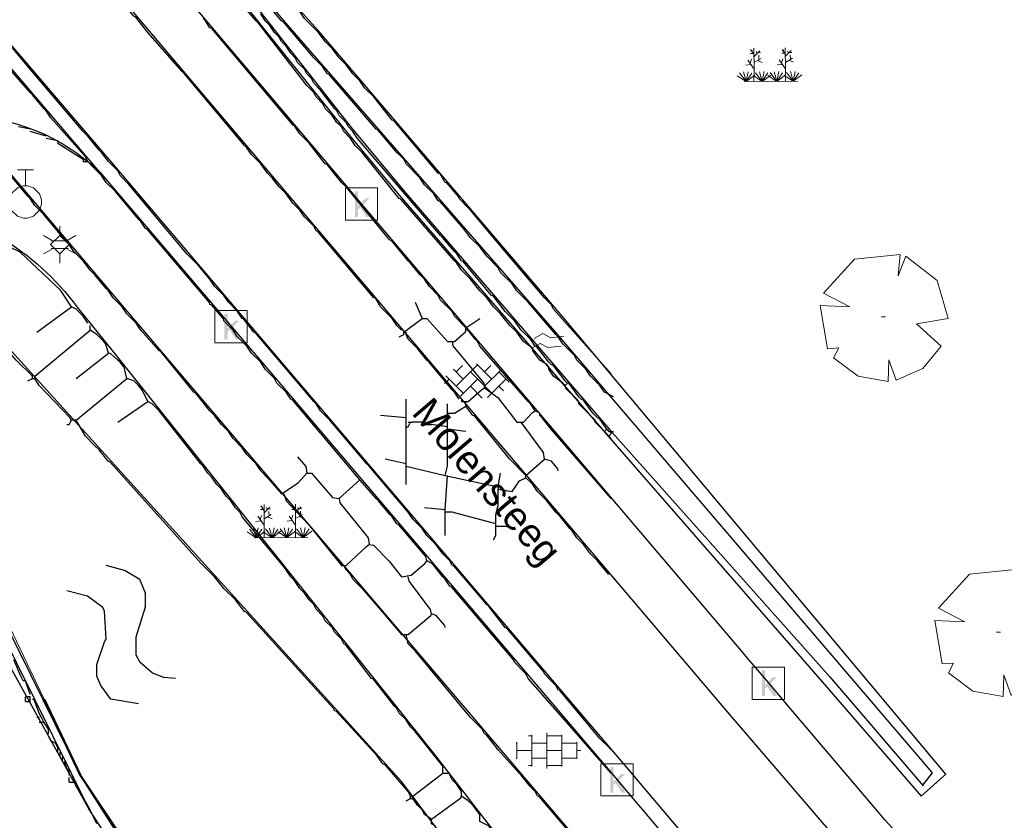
# Model space of a CAD drawing. Header units: metres. Extents: x 100797 to 101446, y 431104 to 431509.
# Tile 25 of 35: x 101161 to 101191, y 431346 to 431371. Entities that reach past the tile are written whole.
import ezdxf

# ---------------------------------------------------------------- set-up
doc = ezdxf.new("R2010")
doc.units = ezdxf.units.M
doc.linetypes.add('BORDER', pattern=[44.45, 12.7, -6.35, 12.7, -6.35, 0, -6.35])
doc.linetypes.add('DASHED', pattern=[19.05, 12.7, -6.35])
doc.layers.get('0').update_dxf_attribs({"linetype": 'CONTINUOUS'})
doc.layers.add('AR_ONDERZOEKSLOKATIE', color=3, linetype='BORDER', lineweight=50)
doc.layers.add('PERCELEN', color=2, linetype='DASHED', lineweight=9)
for name, color, linetype, true_color in [('BAR_BGT_PUNTSYMBOLEN', 7, 'CONTINUOUS', 0x707070), ('BAR_BGT_SYMBOLEN', 7, 'CONTINUOUS', 0x707070), ('BAR_HUISNUMMERS EN STRAATNAMEN', 7, 'CONTINUOUS', 0x707070), ('BAR_TOPO', 7, 'CONTINUOUS', 0x707070), ('BAR_WATER', 7, 'CONTINUOUS', 0x707070), ('BAR_WEGEN', 7, 'CONTINUOUS', 0x707070), ('BOR_BOMEN (vaste grootte)', 7, 'CONTINUOUS', 0x707070), ('BOR_LICHTMASTEN', 7, 'CONTINUOUS', 0x707070)]:
    doc.layers.add(name, color=color, linetype=linetype, true_color=true_color)
doc.layers.add('X-XX-AL-KADASTRALE-GRENZEN', color=7, linetype='CONTINUOUS', lineweight=30, true_color=0x3cd12e)
doc.styles.add('NLCS-ISO', font='NLCS-ISO.ttf')

# ---------------------------------------------------------------- blocks, each defined once
blk = doc.blocks.new('lichtmast_1', base_point=(101313.152, 431373.608))
at = {"color": 8, "lineweight": 0, "true_color": 0x707070}
for points in [[(101313.152, 431373.896), (101313.152, 431374.185)], [(101312.902, 431373.752), (101312.652, 431373.896)], [(101313.441, 431373.608), (101313.152, 431373.896), (101312.864, 431373.608), (101313.152, 431373.319), (101313.441, 431373.608)], [(101313.402, 431373.752), (101313.652, 431373.896)], [(101312.887, 431373.722), (101313.418, 431373.722)], [(101312.902, 431373.463), (101312.652, 431373.319)], [(101312.887, 431373.494), (101313.418, 431373.494)], [(101313.152, 431373.319), (101313.152, 431373.03)], [(101313.402, 431373.463), (101313.652, 431373.319)]]:
    blk.add_lwpolyline(points, dxfattribs=at)
blk = doc.blocks.new('boom_5', base_point=(101195.652, 431331.719))
at = {"color": 8, "lineweight": 0, "true_color": 0x707070}
for points in [[(101196.164, 431333.653), (101194.752, 431333.505), (101193.794, 431332.459)], [(101196.164, 431333.653), (101196.105, 431332.993), (101196.339, 431333.598)], [(101197.651, 431331.668), (101197.306, 431332.844), (101196.339, 431333.598)], [(101193.684, 431332.075), (101194.607, 431332.031), (101193.794, 431332.459)], [(101193.684, 431332.075), (101193.91, 431330.737)], [(101195.712, 431331.719), (101195.592, 431331.719), (101195.712, 431331.719)], [(101197.651, 431331.668), (101196.67, 431331.501), (101197.437, 431330.818)], [(101194.104, 431330.453), (101194.261, 431330.759), (101193.91, 431330.737)], [(101196.046, 431329.759), (101196.864, 431330.128), (101197.437, 431330.818)], [(101194.104, 431330.453), (101194.861, 431329.883), (101195.795, 431329.724)], [(101196.046, 431329.758), (101195.819, 431330.396), (101195.795, 431329.724)]]:
    blk.add_lwpolyline(points, dxfattribs=at)
blk = doc.blocks.new('tegels_1', base_point=(101313.553, 431423.17))
at = {"color": 8, "lineweight": 0, "true_color": 0x707070}
for points in [[(101312.985, 431423.633), (101313.089, 431423.633)], [(101313.089, 431422.676), (101313.089, 431423.664)], [(101313.553, 431422.619), (101313.553, 431423.721)], [(101313.553, 431423.633), (101314.016, 431423.633)], [(101314.016, 431422.676), (101314.016, 431423.664)], [(101312.601, 431423.402), (101312.626, 431423.402)], [(101312.626, 431422.912), (101312.626, 431423.428)], [(101313.089, 431423.402), (101313.553, 431423.402)], [(101314.016, 431423.402), (101314.479, 431423.402)], [(101314.479, 431422.912), (101314.479, 431423.428)], [(101312.601, 431422.938), (101312.626, 431422.938)], [(101312.626, 431423.17), (101313.089, 431423.17)], [(101313.089, 431422.938), (101313.553, 431422.938)], [(101313.553, 431423.17), (101314.016, 431423.17)], [(101314.016, 431422.938), (101314.479, 431422.938)], [(101314.479, 431423.17), (101314.601, 431423.17)], [(101312.985, 431422.707), (101313.089, 431422.707)], [(101313.553, 431422.707), (101314.016, 431422.707)]]:
    blk.add_lwpolyline(points, dxfattribs=at)
blk = doc.blocks.new('beplanting_1', base_point=(101316.768, 431360.678))
at = {"color": 8, "lineweight": 0, "true_color": 0x707070}
for points in [[(101316.25, 431360.732), (101316.243, 431361.377)], [(101317.222, 431360.739), (101317.214, 431361.384)], [(101316.221, 431361.216), (101316.134, 431361.214)], [(101316.245, 431361.178), (101316.141, 431361.332)], [(101316.182, 431361.271), (101316.189, 431361.312)], [(101316.246, 431361.119), (101316.426, 431361.295)], [(101316.248, 431360.929), (101316.462, 431361.061)], [(101316.336, 431361.207), (101316.319, 431361.276)], [(101316.369, 431361.24), (101316.442, 431361.23)], [(101316.399, 431361.022), (101316.397, 431361.156)], [(101317.092, 431360.919), (101317.134, 431361.043)], [(101317.192, 431361.223), (101317.105, 431361.221)], [(101317.217, 431361.185), (101317.113, 431361.339)], [(101317.153, 431361.278), (101317.161, 431361.32)], [(101317.217, 431361.126), (101317.397, 431361.302)], [(101317.22, 431360.936), (101317.434, 431361.068)], [(101317.307, 431361.214), (101317.291, 431361.283)], [(101317.341, 431361.247), (101317.414, 431361.238)], [(101317.371, 431361.029), (101317.368, 431361.163)], [(101316.15, 431360.869), (101315.991, 431360.849)], [(101316.244, 431360.343), (101316.247, 431360.729), (101316.053, 431361.01)], [(101316.121, 431360.911), (101316.163, 431361.035)], [(101316.355, 431360.995), (101316.499, 431360.933)], [(101317.121, 431360.876), (101316.962, 431360.856)], [(101317.216, 431360.35), (101317.218, 431360.736), (101317.025, 431361.017)], [(101317.327, 431361.002), (101317.471, 431360.94)], [(101316.001, 431360.341), (101315.726, 431360.524)], [(101316.001, 431360.341), (101315.796, 431360.612)], [(101316.001, 431360.341), (101315.92, 431360.641)], [(101316.001, 431360.341), (101316.063, 431360.648)], [(101316.001, 431360.341), (101316.18, 431360.605)], [(101316.001, 431360.341), (101316.271, 431360.54)], [(101316.493, 431360.345), (101316.219, 431360.528)], [(101316.493, 431360.345), (101316.288, 431360.616)], [(101316.493, 431360.345), (101316.412, 431360.644)], [(101316.493, 431360.345), (101316.556, 431360.652)], [(101316.493, 431360.345), (101316.672, 431360.608)], [(101316.493, 431360.345), (101316.763, 431360.544)], [(101316.949, 431360.348), (101316.674, 431360.531)], [(101316.949, 431360.348), (101316.743, 431360.619)], [(101316.949, 431360.348), (101316.867, 431360.648)], [(101316.949, 431360.348), (101317.011, 431360.655)], [(101316.949, 431360.348), (101317.128, 431360.612)], [(101316.949, 431360.348), (101317.218, 431360.547)], [(101317.457, 431360.352), (101317.182, 431360.535)], [(101317.457, 431360.352), (101317.252, 431360.623)], [(101317.457, 431360.352), (101317.375, 431360.651)], [(101317.457, 431360.352), (101317.519, 431360.659)], [(101317.457, 431360.352), (101317.636, 431360.616)], [(101317.457, 431360.352), (101317.726, 431360.551)], [(101315.937, 431360.341), (101317.6, 431360.353)]]:
    blk.add_lwpolyline(points, dxfattribs=at)
blk = doc.blocks.new('betonstraatstenen_1', base_point=(101286.795, 431176.56))
at = {"color": 8, "lineweight": 0, "true_color": 0x707070}
for points in [[(101286.135, 431176.34), (101286.795, 431177)], [(101286.135, 431176.78), (101286.33, 431176.976)], [(101286.765, 431177.03), (101287.235, 431176.56)], [(101287.015, 431176.78), (101287.211, 431176.976)], [(101285.815, 431176.66), (101286.355, 431176.12)], [(101286.048, 431176.867), (101286.355, 431176.56)], [(101286.575, 431176.78), (101287.235, 431176.12)], [(101287.015, 431176.34), (101287.525, 431176.85)], [(101287.455, 431176.78), (101287.776, 431176.459)], [(101285.776, 431176.421), (101285.915, 431176.56)], [(101286.269, 431176.034), (101286.795, 431176.56)], [(101286.575, 431176.34), (101286.944, 431175.971)], [(101287.109, 431175.993), (101287.675, 431176.56)], [(101287.455, 431176.34), (101287.601, 431176.194)], [(101286.642, 431175.967), (101286.795, 431176.12)]]:
    blk.add_lwpolyline(points, dxfattribs=at)
blk = doc.blocks.new('water_1', base_point=(101296.527, 431389.806))
at = {"color": 8, "lineweight": 0, "true_color": 0x707070}
for points in [[(101296.079, 431389.897), (101296.1, 431389.931), (101296.34, 431390.066), (101296.585, 431389.939), (101296.99, 431389.987)], [(101296.079, 431389.897), (101296.1, 431389.931), (101296.34, 431390.066), (101296.585, 431389.939), (101296.99, 431389.987)], [(101295.99, 431389.591), (101296.011, 431389.624), (101296.251, 431389.759), (101296.496, 431389.633), (101296.901, 431389.681)]]:
    blk.add_lwpolyline(points, dxfattribs=at)
blk = doc.blocks.new('verdeelkast_1', base_point=(101307.585, 431217.287))
at = {"color": 8, "lineweight": 0, "true_color": 0x707070}
for points in [[(101307.335, 431218.287), (101307.835, 431218.287)], [(101307.585, 431217.787), (101307.585, 431218.287)], [(101307.335, 431216.8495), (101307.1475, 431217.037), (101307.085, 431217.2245), (101307.085, 431217.3495), (101307.1475, 431217.537), (101307.335, 431217.7245), (101307.5225, 431217.787), (101307.6475, 431217.787), (101307.835, 431217.7245), (101308.0225, 431217.537), (101308.085, 431217.3495), (101308.085, 431217.2245), (101308.0225, 431217.037), (101307.835, 431216.8495), (101307.6475, 431216.787), (101307.5225, 431216.787), (101307.335, 431216.8495)]]:
    blk.add_lwpolyline(points, dxfattribs=at)
blk = doc.blocks.new('kolk-symbool_1', base_point=(101288.593, 431172.129))
at = {"true_color": 0x707070, "transparency": 33554687}
h = blk.add_hatch(color=8, dxfattribs=at)
h.paths.add_polyline_path([(101288.624, 431172.081), (101288.846, 431172.296), (101288.718, 431172.296), (101288.486, 431172.06), (101288.555, 431172.013), (101288.747, 431171.716), (101288.868, 431171.716)])
h.paths.add_polyline_path([(101288.555, 431172.013), (101288.486, 431172.06), (101288.486, 431172.516), (101288.388, 431172.516), (101288.388, 431171.716), (101288.486, 431171.716), (101288.486, 431171.946)], flags=0)
at = {"color": 8, "lineweight": 0, "true_color": 0x707070}
blk.add_lwpolyline([(101288.092, 431172.617), (101289.092, 431172.617), (101289.092, 431171.617), (101288.092, 431171.617), (101288.092, 431172.617)], dxfattribs=at)

msp = doc.modelspace()

# ---------------------------------------------------------------- linework, layer by layer
at = {"color": 252, "linetype": 'Continuous'}
for points in [[(101167.884, 431371.013), (101167.456, 431371.513), (101167.384, 431371.656), (101167.313, 431371.727), (101167.17, 431371.87), (101167.099, 431372.013), (101167.027, 431372.085), (101166.51, 431372.71), (101166.456, 431372.727), (101165.795, 431373.567), (101165.742, 431373.584), (101165.456, 431373.87), (101165.01, 431374.424), (101164.956, 431374.442), (101164.813, 431374.656), (101164.885, 431374.87), (101164.956, 431374.941), (101165.456, 431375.37)], [(101169.741, 431370.728), (101169.384, 431371.085), (101169.152, 431371.424), (101169.099, 431371.442), (101168.884, 431371.656), (101168.581, 431372.067), (101168.527, 431372.085), (101167.599, 431373.084), (101167.009, 431373.781), (101166.956, 431373.799), (101166.742, 431374.084)], [(101169.813, 431369.728), (101169.67, 431369.87), (101168.724, 431370.995), (101168.67, 431371.013), (101166.51, 431373.567), (101166.456, 431373.584), (101166.313, 431373.799)], [(101165.599, 431369.442), (101164.528, 431370.656), (101164.153, 431371.138), (101164.099, 431371.156), (101162.885, 431372.656)], [(101168.17, 431371.013), (101168.027, 431371.227)], [(101161.314, 431368.299), (101160.956, 431368.728), (101160.885, 431368.799), (101160.385, 431369.37), (101159.028, 431371.013)], [(101162.528, 431367.585), (101160.885, 431369.513), (101159.814, 431370.799)], [(101166.313, 431371.013), (101166.242, 431371.085)], [(101166.456, 431370.799), (101166.313, 431371.013)], [(101169.027, 431367.799), (101166.51, 431370.781), (101166.456, 431370.799)], [(101167.956, 431370.942), (101167.884, 431371.013)], [(101169.599, 431368.871), (101169.456, 431369.013), (101167.956, 431370.942)], [(101168.313, 431370.87), (101168.17, 431371.013)], [(101168.456, 431370.656), (101168.313, 431370.87)], [(101168.599, 431370.513), (101168.456, 431370.656)], [(101168.67, 431370.37), (101168.599, 431370.513)], [(101169.813, 431370.656), (101169.741, 431370.728)], [(101170.027, 431370.37), (101169.813, 431370.656)], [(101168.813, 431370.228), (101168.67, 431370.37)], [(101168.956, 431370.013), (101168.813, 431370.228)], [(101170.241, 431370.156), (101170.027, 431370.37)], [(101169.099, 431369.87), (101168.956, 431370.013)], [(101170.456, 431369.87), (101170.241, 431370.156)], [(101169.17, 431369.728), (101169.099, 431369.87)], [(101169.384, 431369.513), (101169.17, 431369.728)], [(101169.956, 431369.585), (101169.813, 431369.728)], [(101172.384, 431366.799), (101172.241, 431366.942), (101171.652, 431367.638), (101171.598, 431367.656), (101170.152, 431369.353), (101170.099, 431369.37), (101169.956, 431369.585)], [(101170.67, 431369.656), (101170.456, 431369.87)], [(101170.884, 431369.37), (101170.67, 431369.656)], [(101165.67, 431369.37), (101165.599, 431369.442)], [(101167.527, 431367.156), (101165.67, 431369.37)], [(101169.456, 431369.37), (101169.384, 431369.513)], [(101169.599, 431369.228), (101169.456, 431369.37)], [(101171.098, 431369.156), (101170.884, 431369.37)], [(101169.67, 431369.085), (101169.599, 431369.228)], [(101169.884, 431368.871), (101169.67, 431369.085)], [(101171.241, 431368.942), (101171.098, 431369.156)], [(101169.67, 431368.799), (101169.599, 431368.871)], [(101169.741, 431368.656), (101169.67, 431368.799)], [(101170.313, 431368.299), (101169.884, 431368.871)], [(101171.527, 431368.656), (101171.241, 431368.942)], [(101169.956, 431368.442), (101169.741, 431368.656)], [(101170.027, 431368.299), (101169.956, 431368.442)], [(101174.455, 431365.228), (101174.17, 431365.514), (101174.155, 431365.578), (101173.795, 431365.996), (101173.741, 431366.014), (101173.58, 431366.281), (101173.527, 431366.299), (101172.152, 431367.924), (101172.098, 431367.942), (101171.527, 431368.656)], [(101161.385, 431368.228), (101161.314, 431368.299)], [(101161.742, 431367.299), (101161.742, 431367.228), (101162.528, 431366.728), (101162.528, 431366.656), (101162.671, 431366.656), (101162.599, 431366.799), (101161.528, 431368.013), (101161.385, 431368.228)], [(101170.241, 431368.085), (101170.027, 431368.299)], [(101170.384, 431367.871), (101170.241, 431368.085)], [(101170.384, 431368.228), (101170.313, 431368.299)], [(101170.456, 431368.085), (101170.384, 431368.228)], [(101170.67, 431367.871), (101170.456, 431368.085)], [(101169.099, 431367.728), (101169.027, 431367.799)], [(101170.527, 431367.728), (101170.384, 431367.871)], [(101170.741, 431367.728), (101170.67, 431367.871)], [(101160.885, 431367.656), (101160.528, 431367.728)], [(101161.385, 431367.442), (101160.885, 431367.585)], [(101162.671, 431367.442), (101162.528, 431367.585)], [(101169.241, 431367.513), (101169.099, 431367.728)], [(101169.527, 431367.228), (101169.241, 431367.513)], [(101170.599, 431367.585), (101170.527, 431367.728)], [(101170.813, 431367.371), (101170.599, 431367.585)], [(101170.884, 431367.585), (101170.741, 431367.728)], [(101173.598, 431364.371), (101171.027, 431367.371), (101170.884, 431367.585)], [(101161.742, 431367.299), (101161.385, 431367.371)], [(101163.028, 431367.014), (101162.671, 431367.442)], [(101167.599, 431367.085), (101167.527, 431367.156)], [(101170.527, 431366.014), (101170.081, 431366.567), (101170.027, 431366.585), (101169.527, 431367.228)], [(101170.956, 431367.156), (101170.813, 431367.371)], [(101171.17, 431366.942), (101170.956, 431367.156)], [(101163.099, 431366.942), (101163.028, 431367.014)], [(101163.313, 431366.656), (101163.099, 431366.942)], [(101167.742, 431366.871), (101167.599, 431367.085)], [(101168.027, 431366.585), (101167.742, 431366.871)], [(101174.027, 431363.585), (101173.527, 431364.157), (101172.366, 431365.496), (101172.313, 431365.514), (101171.17, 431366.942)], [(101162.813, 431366.514), (101162.671, 431366.656)], [(101163.599, 431366.371), (101163.313, 431366.656)], [(101168.242, 431366.299), (101168.027, 431366.585)], [(101172.455, 431366.728), (101172.384, 431366.799)], [(101172.527, 431366.585), (101172.455, 431366.728)], [(101172.955, 431366.156), (101172.527, 431366.585)], [(101160.814, 431365.585), (101160.099, 431366.442)], [(101163.028, 431366.299), (101162.813, 431366.514)], [(101163.099, 431366.228), (101163.028, 431366.299)], [(101163.242, 431366.014), (101163.099, 431366.228)], [(101163.67, 431366.228), (101163.599, 431366.371)], [(101163.956, 431365.942), (101163.67, 431366.228)], [(101168.384, 431366.156), (101168.242, 431366.299)], [(101163.528, 431365.728), (101163.242, 431366.014)], [(101166.385, 431363.085), (101166.099, 431363.442), (101166.027, 431363.514), (101165.742, 431363.8), (101163.956, 431365.942)], [(101168.599, 431365.871), (101168.384, 431366.156)], [(101170.67, 431365.871), (101170.527, 431366.014)], [(101173.098, 431365.942), (101172.955, 431366.156)], [(101173.384, 431365.656), (101173.098, 431365.942)], [(101164.242, 431364.871), (101163.528, 431365.728)], [(101168.813, 431365.656), (101168.599, 431365.871)], [(101169.027, 431365.371), (101168.813, 431365.656)], [(101172.598, 431363.585), (101172.081, 431364.21), (101172.027, 431364.228), (101170.67, 431365.871)], [(101174.241, 431364.657), (101173.58, 431365.424), (101173.527, 431365.442), (101173.384, 431365.656)], [(101160.885, 431365.514), (101160.814, 431365.585)], [(101161.028, 431365.299), (101160.885, 431365.514)], [(101169.241, 431365.157), (101169.027, 431365.371)], [(101161.314, 431365.014), (101161.028, 431365.299)], [(101162.028, 431364.157), (101161.314, 431365.014)], [(101169.384, 431364.942), (101169.241, 431365.157)], [(101174.527, 431365.157), (101174.455, 431365.228)], [(101176.812, 431362.442), (101175.598, 431363.871), (101174.527, 431365.157)], [(101164.313, 431364.799), (101164.242, 431364.871)], [(101167.099, 431361.514), (101166.885, 431361.728), (101166.87, 431361.793), (101166.51, 431362.21), (101166.456, 431362.228), (101166.442, 431362.292), (101164.51, 431364.567), (101164.456, 431364.585), (101164.313, 431364.799)], [(101169.67, 431364.657), (101169.384, 431364.942)], [(101171.884, 431362.014), (101171.741, 431362.157), (101171.581, 431362.425), (101171.527, 431362.442), (101169.795, 431364.496), (101169.741, 431364.514), (101169.67, 431364.657)], [(101174.312, 431364.585), (101174.241, 431364.657)], [(101174.527, 431364.299), (101174.312, 431364.585)], [(101162.099, 431364.085), (101162.028, 431364.157)], [(101173.67, 431364.299), (101173.598, 431364.371)], [(101174.027, 431363.871), (101173.67, 431364.299)], [(101174.812, 431364.014), (101174.527, 431364.299)], [(101162.456, 431361.943), (101162.313, 431362.085), (101162.171, 431362.157), (101161.831, 431362.675), (101160.581, 431363.853), (101160.242, 431364.014)], [(101162.242, 431363.871), (101162.099, 431364.085)], [(101162.528, 431363.585), (101162.242, 431363.871)], [(101174.098, 431363.8), (101174.027, 431363.871)], [(101175.812, 431361.8), (101175.598, 431362.014), (101175.223, 431362.496), (101175.17, 431362.514), (101174.295, 431363.567), (101174.241, 431363.585), (101174.098, 431363.8)], [(101175.027, 431363.728), (101174.812, 431364.014)], [(101162.742, 431363.3), (101162.528, 431363.585)], [(101172.67, 431363.514), (101172.598, 431363.585)], [(101172.955, 431363.157), (101172.67, 431363.514)], [(101174.098, 431363.514), (101174.027, 431363.585)], [(101174.241, 431363.3), (101174.098, 431363.514)], [(101175.384, 431363.371), (101175.027, 431363.728)], [(101162.885, 431363.157), (101162.742, 431363.3)], [(101174.527, 431363.014), (101174.241, 431363.3)], [(101175.455, 431363.228), (101175.384, 431363.371)], [(101175.812, 431362.871), (101175.455, 431363.228)], [(101160.956, 431359.943), (101160.956, 431360.014), (101160.456, 431360.514), (101159.296, 431361.853), (101159.242, 431361.871), (101157.671, 431363.157)], [(101163.242, 431362.728), (101162.885, 431363.157)], [(101166.456, 431363.014), (101166.385, 431363.085)], [(101166.599, 431362.8), (101166.456, 431363.014)], [(101173.098, 431363.014), (101172.955, 431363.157)], [(101173.241, 431362.8), (101173.098, 431363.014)], [(101174.812, 431362.657), (101174.527, 431363.014)], [(101175.955, 431362.657), (101175.812, 431362.871)], [(101163.313, 431362.657), (101163.242, 431362.728)], [(101163.456, 431362.442), (101163.313, 431362.657)], [(101166.885, 431362.514), (101166.599, 431362.8)], [(101173.527, 431362.514), (101173.241, 431362.8)], [(101175.027, 431362.442), (101174.812, 431362.657)], [(101176.312, 431362.3), (101175.955, 431362.657)], [(101163.742, 431362.157), (101163.456, 431362.442)], [(101167.027, 431362.3), (101166.885, 431362.514)], [(101167.313, 431362.014), (101167.027, 431362.3)], [(101172.813, 431362.3), (101173.027, 431361.8), (101173.17, 431361.8), (101173.545, 431361.389), (101173.813, 431361.085), (101174.027, 431361.085), (101174.366, 431361.389), (101174.384, 431361.443)], [(101173.598, 431362.371), (101173.527, 431362.514)], [(101173.955, 431362.014), (101173.598, 431362.371)], [(101175.241, 431362.157), (101175.027, 431362.442)], [(101177.169, 431361.3), (101176.312, 431362.3)], [(101177.027, 431362.228), (101176.812, 431362.442)], [(101161.099, 431361.371), (101162.171, 431362.157)], [(101163.885, 431361.943), (101163.742, 431362.157)], [(101169.67, 431359.228), (101167.867, 431361.353), (101167.813, 431361.371), (101167.509, 431361.782), (101167.456, 431361.8), (101167.313, 431362.014)], [(101172.098, 431361.8), (101171.884, 431362.014)], [(101174.67, 431361.157), (101174.455, 431361.443), (101174.384, 431361.443), (101174.384, 431361.514), (101174.027, 431361.871), (101173.955, 431362.014)], [(101175.455, 431361.943), (101175.241, 431362.157)], [(101178.884, 431360.086), (101177.098, 431362.085), (101177.027, 431362.228)], [(101162.528, 431361.871), (101162.456, 431361.943)], [(101162.671, 431361.657), (101162.528, 431361.871)], [(101164.17, 431361.657), (101163.885, 431361.943)], [(101166.456, 431358.943), (101166.01, 431359.496), (101165.956, 431359.514), (101164.938, 431360.782), (101164.885, 431360.8), (101164.313, 431361.443), (101164.17, 431361.657)], [(101172.241, 431361.585), (101172.098, 431361.8)], [(101172.313, 431361.228), (101172.455, 431361.3), (101172.455, 431361.371), (101173.027, 431361.8)], [(101174.384, 431361.514), (101174.812, 431361.8)], [(101175.741, 431361.585), (101175.455, 431361.943)], [(101175.884, 431361.728), (101175.812, 431361.8)], [(101176.098, 431361.443), (101175.884, 431361.728)], [(101160.814, 431359.871), (101160.956, 431359.943), (101161.028, 431359.943), (101161.028, 431360.014), (101162.742, 431361.443), (101162.742, 431361.585)], [(101162.956, 431361.3), (101162.742, 431361.443)], [(101167.17, 431361.443), (101167.099, 431361.514)], [(101167.313, 431361.228), (101167.17, 431361.443)], [(101172.384, 431361.443), (101172.241, 431361.585)], [(101172.598, 431361.157), (101172.527, 431361.3), (101172.527, 431361.371)], [(101175.955, 431361.371), (101175.741, 431361.585)], [(101176.169, 431361.085), (101175.955, 431361.371)], [(101176.384, 431361.157), (101176.098, 431361.443)], [(101163.171, 431361.085), (101162.956, 431361.3)], [(101163.599, 431360.514), (101163.378, 431360.714), (101163.313, 431360.728), (101163.228, 431361.007), (101163.171, 431361.085)], [(101167.599, 431360.943), (101167.313, 431361.228)], [(101172.884, 431360.871), (101172.598, 431361.157)], [(101173.955, 431361.085), (101173.977, 431360.95), (101174.934, 431359.793), (101174.955, 431359.657), (101175.366, 431359.353), (101175.955, 431358.586), (101176.169, 431358.586), (101176.448, 431358.886), (101176.527, 431358.943)], [(101174.741, 431361.085), (101174.67, 431361.157)], [(101176.312, 431359.228), (101174.812, 431360.943), (101174.741, 431361.085)], [(101176.455, 431360.8), (101176.455, 431360.871), (101176.169, 431361.085)], [(101177.527, 431359.8), (101177.455, 431359.871), (101177.08, 431360.353), (101177.027, 431360.371), (101176.955, 431360.443), (101176.58, 431360.925), (101176.527, 431360.943), (101176.384, 431361.157)], [(101177.241, 431361.228), (101177.169, 431361.3)], [(101177.384, 431361.014), (101177.241, 431361.228)], [(101167.742, 431360.728), (101167.599, 431360.943)], [(101173.955, 431359.586), (101173.241, 431360.443), (101173.17, 431360.514), (101172.884, 431360.871)], [(101176.669, 431360.514), (101176.455, 431360.8)], [(101177.741, 431360.657), (101177.384, 431361.014)], [(101162.313, 431359.943), (101163.313, 431360.728)], [(101162.313, 431358.657), (101163.885, 431359.943), (101163.797, 431360.289), (101163.67, 431360.443)], [(101163.67, 431360.443), (101163.599, 431360.514)], [(101168.027, 431360.443), (101167.742, 431360.728)], [(101168.17, 431360.228), (101168.027, 431360.443)], [(101176.955, 431360.228), (101176.955, 431360.3), (101176.884, 431360.371), (101176.669, 431360.514)], [(101177.812, 431360.514), (101177.741, 431360.657)], [(101178.098, 431360.228), (101177.812, 431360.514)], [(101168.456, 431359.943), (101168.17, 431360.228)], [(101178.741, 431358.371), (101178.509, 431358.711), (101178.455, 431358.728), (101178.384, 431358.8), (101178.312, 431358.871), (101178.009, 431359.282), (101177.955, 431359.3), (101177.884, 431359.371), (101177.58, 431359.782), (101177.527, 431359.8), (101177.455, 431359.728), (101177.384, 431359.8), (101177.098, 431360.014), (101176.955, 431360.228)], [(101178.241, 431360.014), (101178.098, 431360.228)], [(101162.885, 431357.871), (101162.599, 431358.157), (101162.313, 431358.657), (101162.171, 431358.657), (101162.113, 431358.736), (101161.171, 431359.728), (101161.028, 431359.943)], [(101164.099, 431359.871), (101163.885, 431359.943)], [(101164.242, 431359.728), (101164.099, 431359.871)], [(101168.527, 431359.8), (101168.456, 431359.943)], [(101178.526, 431359.728), (101178.241, 431360.014)], [(101164.813, 431359.014), (101164.67, 431359.157), (101164.528, 431359.228), (101164.368, 431359.575), (101164.242, 431359.728)], [(101168.813, 431359.514), (101168.527, 431359.8)], [(101174.027, 431359.514), (101173.955, 431359.586)], [(101174.241, 431359.3), (101174.241, 431359.228), (101174.455, 431359.228), (101174.877, 431359.6), (101174.955, 431359.657)], [(101178.884, 431358.086), (101178.812, 431358.157), (101178.741, 431358.229), (101178.669, 431358.3), (101178.384, 431358.586), (101178.384, 431358.657), (101178.312, 431358.728), (101178.241, 431358.8), (101177.884, 431359.157), (101177.884, 431359.228), (101177.812, 431359.3), (101177.455, 431359.657)], [(101178.669, 431359.514), (101178.526, 431359.728)], [(101163.599, 431358.586), (101164.528, 431359.228)], [(101171.598, 431356.229), (101171.098, 431356.8), (101169.009, 431359.282), (101168.956, 431359.3), (101168.813, 431359.514)], [(101169.741, 431359.157), (101169.67, 431359.228)], [(101172.527, 431356.657), (101172.527, 431357.229), (101172.527, 431357.3), (101172.527, 431358.443), (101172.527, 431358.586), (101172.527, 431358.728), (101172.527, 431359.3)], [(101174.17, 431359.3), (101174.027, 431359.514)], [(101176.384, 431356.729), (101176.241, 431356.871), (101176.241, 431356.943), (101175.741, 431357.443), (101174.652, 431358.782), (101174.598, 431358.8), (101174.384, 431359.086), (101174.384, 431359.228)], [(101176.384, 431359.157), (101176.312, 431359.228)], [(101178.955, 431359.371), (101178.669, 431359.514)], [(101164.885, 431358.943), (101164.813, 431359.014)], [(101166.17, 431357.3), (101164.885, 431358.943)], [(101166.599, 431358.8), (101166.456, 431358.943)], [(101169.884, 431358.943), (101169.741, 431359.157)], [(101170.17, 431358.657), (101169.884, 431358.943)], [(101173.813, 431357.657), (101173.813, 431358.371), (101173.813, 431358.443), (101173.813, 431358.871), (101173.813, 431359.157)], [(101174.027, 431358.871), (101174.384, 431359.086)], [(101176.669, 431358.8), (101176.669, 431358.871), (101176.527, 431358.943), (101176.384, 431359.157)], [(101162.028, 431358.514), (101162.099, 431358.514), (101162.171, 431358.657)], [(101166.813, 431358.514), (101166.599, 431358.8)], [(101172.527, 431355.872), (101171.384, 431357.229), (101171.313, 431357.3), (101170.17, 431358.657)], [(101172.527, 431358.728), (101171.741, 431358.8)], [(101173.813, 431358.871), (101174.027, 431358.871)], [(101176.741, 431358.728), (101176.669, 431358.8)], [(101178.884, 431356.229), (101177.027, 431358.371), (101176.741, 431358.728)], [(101167.027, 431358.3), (101166.813, 431358.514)], [(101167.17, 431358.086), (101167.027, 431358.3)], [(101172.527, 431358.443), (101172.598, 431358.443), (101172.67, 431358.586)], [(101172.598, 431358.586), (101172.741, 431358.586)], [(101173.17, 431358.514), (101173.098, 431358.586), (101172.741, 431358.586)], [(101173.17, 431358.514), (101173.313, 431358.514)], [(101173.813, 431358.443), (101173.313, 431358.514)], [(101174.384, 431358.3), (101173.813, 431358.371)], [(101177.241, 431357.086), (101177.227, 431357.15), (101177.034, 431357.386), (101176.812, 431357.443), (101176.78, 431357.646), (101176.098, 431358.586)], [(101178.669, 431358.3), (101178.741, 431358.371), (101178.812, 431358.3), (101178.955, 431358.3)], [(101178.812, 431358.157), (101178.884, 431358.229), (101178.884, 431358.3)], [(101167.456, 431357.8), (101167.17, 431358.086)], [(101163.028, 431357.729), (101162.885, 431357.871)], [(101163.313, 431357.371), (101163.028, 431357.729)], [(101167.599, 431357.586), (101167.456, 431357.8)], [(101167.884, 431357.3), (101167.599, 431357.586)], [(101169.17, 431357.514), (101169.424, 431357.218), (101169.456, 431357.014), (101169.599, 431357.014), (101170.252, 431356.261), (101170.456, 431356.229), (101170.477, 431356.093), (101171.359, 431355.008), (101171.384, 431354.8), (101171.52, 431354.779), (101172.009, 431354.282), (101172.384, 431353.8), (101172.688, 431353.854), (101173.105, 431354.215), (101173.17, 431354.3)], [(101172.527, 431357.3), (101171.884, 431357.443)], [(101173.813, 431357.514), (101173.813, 431357.657)], [(101173.813, 431357.229), (101173.813, 431357.514)], [(101176.241, 431356.943), (101176.812, 431357.443)], [(101166.456, 431353.943), (101166.17, 431354.229), (101163.367, 431357.354), (101163.313, 431357.371)], [(101166.242, 431357.229), (101166.17, 431357.3)], [(101166.385, 431357.014), (101166.242, 431357.229)], [(101168.027, 431357.086), (101167.884, 431357.3)], [(101168.242, 431356.871), (101168.027, 431357.086)], [(101172.527, 431357.229), (101173.741, 431356.943), (101175.384, 431356.586), (101175.384, 431356.514), (101175.812, 431356.443), (101176.041, 431356.771), (101176.241, 431356.871)], [(101173.741, 431356.943), (101173.813, 431357.229)], [(101166.527, 431356.871), (101166.385, 431357.014)], [(101166.67, 431356.657), (101166.527, 431356.871)], [(101168.242, 431356.871), (101168.67, 431356.372), (101169.188, 431356.711), (101169.456, 431357.014)], [(101170.456, 431356.229), (101171.098, 431356.8)], [(101173.741, 431355.086), (101173.741, 431355.8), (101173.741, 431355.872), (101173.813, 431356.943)], [(101175.384, 431356.586), (101175.455, 431357.014)], [(101166.813, 431356.514), (101166.67, 431356.657)], [(101166.956, 431356.3), (101166.813, 431356.514)], [(101175.384, 431356.014), (101175.384, 431356.514)], [(101176.455, 431356.657), (101176.384, 431356.729)], [(101176.598, 431356.443), (101176.455, 431356.657)], [(101167.099, 431356.157), (101166.956, 431356.3)], [(101168.742, 431356.372), (101168.813, 431356.157), (101169.509, 431355.425), (101170.527, 431354.157), (101170.67, 431354.157), (101171.306, 431354.743), (101171.384, 431354.8)], [(101171.67, 431356.157), (101171.598, 431356.229)], [(101176.884, 431356.157), (101176.598, 431356.443)], [(101167.242, 431355.943), (101167.099, 431356.157)], [(101167.384, 431355.8), (101167.242, 431355.943)], [(101173.67, 431353.8), (101173.384, 431354.157), (101173.313, 431354.229), (101173.17, 431354.3), (101173.141, 431354.429), (101172.295, 431355.425), (101172.241, 431355.443), (101172.098, 431355.657), (101172.027, 431355.729), (101171.67, 431356.157)], [(101172.598, 431355.8), (101172.527, 431355.872)], [(101173.741, 431355.872), (101173.098, 431355.943)], [(101175.312, 431355.729), (101175.384, 431356.014)], [(101177.169, 431355.8), (101176.884, 431356.157)], [(101168.742, 431354.086), (101168.724, 431354.14), (101167.456, 431355.657), (101167.384, 431355.8)], [(101172.741, 431355.586), (101172.598, 431355.8)], [(101173.027, 431355.3), (101172.741, 431355.586)], [(101175.312, 431355.443), (101173.955, 431355.8), (101173.741, 431355.8)], [(101175.312, 431355.086), (101175.312, 431355.372), (101175.312, 431355.443), (101175.312, 431355.729)], [(101177.312, 431355.657), (101177.169, 431355.8)], [(101177.598, 431355.3), (101177.312, 431355.657)], [(101173.17, 431355.086), (101173.027, 431355.3)], [(101175.312, 431355.372), (101175.598, 431355.372)], [(101175.812, 431355.3), (101175.598, 431355.372)], [(101177.669, 431355.229), (101177.598, 431355.3)], [(101173.455, 431354.8), (101173.17, 431355.086)], [(101175.241, 431354.943), (101175.312, 431355.086)], [(101177.812, 431355.014), (101177.669, 431355.229)], [(101178.026, 431354.8), (101177.812, 431355.014)], [(101173.67, 431354.515), (101173.455, 431354.8)], [(101178.241, 431354.515), (101178.026, 431354.8)], [(101173.884, 431354.3), (101173.67, 431354.515)], [(101178.455, 431354.3), (101178.241, 431354.515)], [(101165.385, 431350.658), (101165.032, 431350.687), (101164.678, 431350.815), (101164.299, 431351.15), (101164.17, 431351.372), (101164.17, 431351.943), (101164.456, 431352.872), (101164.456, 431353.3), (101164.285, 431353.715), (101163.806, 431354), (101163.242, 431354.157)], [(101168.813, 431354.015), (101168.742, 431354.086)], [(101170.67, 431354.015), (101170.599, 431354.157)], [(101177.027, 431350.586), (101176.812, 431350.801), (101176.798, 431350.865), (101175.652, 431352.211), (101175.598, 431352.229), (101175.098, 431352.872), (101175.027, 431352.943), (101174.009, 431354.14), (101173.955, 431354.157), (101173.884, 431354.3)], [(101178.812, 431353.872), (101178.455, 431354.3)], [(101166.599, 431353.8), (101166.456, 431353.943)], [(101166.885, 431353.443), (101166.599, 431353.8)], [(101168.956, 431353.8), (101168.813, 431354.015)], [(101169.099, 431353.657), (101168.956, 431353.8)], [(101170.813, 431353.872), (101170.67, 431354.015)], [(101170.884, 431353.729), (101170.813, 431353.872)], [(101171.17, 431353.443), (101170.884, 431353.729)], [(101173.741, 431352.229), (101173.727, 431352.293), (101173.463, 431352.6), (101173.313, 431352.658), (101173.284, 431352.786), (101172.62, 431353.665), (101172.598, 431353.8)], [(101173.741, 431353.729), (101173.67, 431353.8)], [(101176.169, 431350.872), (101175.884, 431351.158), (101175.87, 431351.222), (101173.938, 431353.497), (101173.884, 431353.515), (101173.741, 431353.729)], [(101167.242, 431353.086), (101166.885, 431353.443)], [(101169.241, 431353.443), (101169.099, 431353.657)], [(101169.384, 431353.3), (101169.241, 431353.443)], [(101171.17, 431353.443), (101171.866, 431352.64), (101172.384, 431352.015), (101172.598, 431352.015), (101173.295, 431352.604), (101173.313, 431352.658)], [(101164.242, 431349.872), (101163.385, 431350.015), (101163.078, 431350.436), (101162.956, 431350.729), (101162.956, 431351.086), (101163.192, 431351.793), (101163.242, 431351.872), (101163.192, 431352.736), (101163.142, 431352.857), (101162.663, 431353.207), (101162.028, 431353.372)], [(101169.527, 431353.086), (101169.384, 431353.3)], [(101167.527, 431352.729), (101167.242, 431353.086)], [(101169.67, 431352.943), (101169.527, 431353.086)], [(101169.741, 431352.8), (101169.67, 431352.943)], [(101171.527, 431348.372), (101170.366, 431349.64), (101170.313, 431349.658), (101170.296, 431349.718), (101167.581, 431352.711), (101167.527, 431352.729)], [(101169.956, 431352.586), (101169.741, 431352.8)], [(101170.027, 431352.443), (101169.956, 431352.586)], [(101170.241, 431352.229), (101170.027, 431352.443)], [(101170.313, 431352.086), (101170.241, 431352.229)], [(101170.527, 431351.872), (101170.313, 431352.086)], [(101172.598, 431351.729), (101172.527, 431352.015)], [(101172.17, 431349.801), (101171.509, 431350.64), (101171.456, 431350.658), (101170.652, 431351.711), (101170.599, 431351.729), (101170.527, 431351.872)], [(101172.813, 431351.515), (101172.598, 431351.729)], [(101176.384, 431347.301), (101176.098, 431347.658), (101176.027, 431347.729), (101175.384, 431348.444), (101175.009, 431348.926), (101174.955, 431348.944), (101174.884, 431349.086), (101174.812, 431349.158), (101174.527, 431349.443), (101172.813, 431351.515)], [(101160.599, 431350.729), (101160.385, 431351.229)], [(101160.742, 431350.586), (101160.671, 431350.586), (101160.599, 431350.729)], [(101176.241, 431350.801), (101176.169, 431350.872)], [(101177.812, 431348.944), (101176.312, 431350.658), (101176.241, 431350.801)], [(101160.885, 431350.158), (101160.742, 431350.586)], [(101177.169, 431350.443), (101177.027, 431350.586)], [(101178.669, 431348.658), (101178.526, 431348.801), (101177.294, 431350.283), (101177.241, 431350.301), (101177.169, 431350.443)], [(101160.885, 431350.015), (101160.885, 431350.086), (101160.742, 431350.086)], [(101160.742, 431349.943), (101160.742, 431350.086)], [(101160.742, 431349.943), (101160.885, 431349.943), (101160.885, 431350.015)], [(101161.314, 431349.301), (101161.242, 431349.443), (101161.171, 431349.586), (101161.01, 431349.997), (101160.956, 431350.015)], [(101172.241, 431349.729), (101172.17, 431349.801)], [(101172.313, 431349.586), (101172.241, 431349.729)], [(101172.527, 431349.372), (101172.313, 431349.586)], [(101161.171, 431349.372), (101161.171, 431349.443), (101161.099, 431349.443)], [(101161.171, 431349.301), (101161.314, 431349.301)], [(101161.456, 431349.086), (101161.314, 431349.301)], [(101172.67, 431349.158), (101172.527, 431349.372)], [(101172.813, 431349.015), (101172.67, 431349.158)], [(101161.456, 431348.944), (101161.456, 431349.086)], [(101161.528, 431348.729), (101161.456, 431348.872)], [(101173.67, 431347.729), (101173.67, 431347.944), (101172.813, 431349.015)], [(101177.884, 431348.872), (101177.812, 431348.944)], [(101178.884, 431347.729), (101177.884, 431348.872)], [(101161.671, 431348.658), (101161.528, 431348.729)], [(101161.742, 431348.515), (101161.671, 431348.658)], [(101178.741, 431348.586), (101178.669, 431348.658)], [(101178.884, 431348.444), (101178.741, 431348.586)], [(101161.742, 431348.372), (101161.742, 431348.515)], [(101161.813, 431348.229), (101161.813, 431348.372)], [(101171.598, 431348.301), (101171.527, 431348.372)], [(101171.813, 431348.015), (101171.598, 431348.301)], [(101161.885, 431348.086), (101161.885, 431348.229)], [(101162.028, 431347.872), (101161.956, 431348.086)], [(101172.67, 431346.944), (101172.67, 431347.015), (101172.598, 431347.158), (101171.902, 431347.961), (101171.813, 431348.015)], [(101162.099, 431347.801), (101162.028, 431347.872)], [(101162.099, 431347.658), (101162.099, 431347.801)], [(101172.67, 431347.015), (101172.741, 431347.015), (101173.67, 431347.729), (101173.884, 431347.729)], [(101173.955, 431347.515), (101173.884, 431347.658)], [(101162.099, 431347.444), (101162.099, 431347.586)], [(101162.099, 431347.444), (101162.242, 431347.444)], [(101162.313, 431347.301), (101162.313, 431347.444), (101162.242, 431347.444), (101162.242, 431347.586), (101162.171, 431347.586)], [(101174.098, 431347.372), (101173.955, 431347.515)], [(101174.455, 431346.872), (101174.241, 431347.015), (101174.241, 431347.158), (101174.098, 431347.372)], [(101162.385, 431347.229), (101162.313, 431347.301)], [(101162.742, 431346.587), (101162.385, 431347.229)], [(101172.884, 431346.729), (101172.741, 431346.944), (101172.741, 431347.015)], [(101173.313, 431346.301), (101174.223, 431346.962), (101174.241, 431347.015)], [(101176.527, 431347.158), (101176.384, 431347.301)], [(101177.669, 431345.801), (101176.652, 431346.997), (101176.598, 431347.015), (101176.527, 431347.158)], [(101172.527, 431346.872), (101172.67, 431346.944), (101172.741, 431346.944)], [(101173.027, 431346.587), (101172.884, 431346.729)], [(101174.598, 431346.729), (101174.455, 431346.872)], [(101175.241, 431345.872), (101175.098, 431346.087), (101174.955, 431346.158), (101174.812, 431346.229), (101174.812, 431346.444), (101174.598, 431346.729)], [(101162.956, 431346.158), (101162.742, 431346.587)], [(101173.455, 431346.087), (101173.313, 431346.158), (101173.313, 431346.301), (101173.098, 431346.444), (101173.027, 431346.587)]]:
    msp.add_lwpolyline(points, dxfattribs=at)
at = {"layer": 'AR_ONDERZOEKSLOKATIE', "color": 10, "flags": 128}
msp.add_lwpolyline([(101057.295, 431329.77), (101034.679, 431317.44), (101043.828, 431300.839), (101039.147, 431290.299), (101046.185, 431287.13), (101079.212, 431272.257), (101097.895, 431253.246), (101114.44, 431269.455), (101133.958, 431288.666), (101139.528, 431308.091), (101140.349, 431310.558), (101141.284, 431312.203), (101169.207, 431338.229), (101165.898, 431342.249), (101164.745, 431344.231), (101162.442, 431347.649), (101160.273, 431352.228), (101158.197, 431356.243), (101157.44, 431357.356), (101154.047, 431361.346), (101151.425, 431363.556), (101148.561, 431365.359), (101147.369, 431365.519), (101145.845, 431365.52), (101143.275, 431366.946), (101141.279, 431368.217), (101139.12, 431370.061), (101136.213, 431373.296), (101134.237, 431374.944), (101124.147, 431383.803), (101083.466, 431344.039), (101058.639, 431330.503)], dxfattribs=at)
at = {"layer": 'BAR_TOPO', "ltscale": 0.01, "flags": 128}
for points in [[(101163.047, 431366.332), (101159.429, 431370.551, -0.050526), (101154.038, 431378.812, -0.056844), (101150.472, 431387.997)], [(101186.974, 431336.132, 0.130947), (101184.73, 431341.524), (101182.828, 431343.811), (101179.439, 431347.815), (101167.457, 431361.884), (101163.412, 431366.625), (101159.792, 431370.853, -0.050925), (101154.475, 431378.953, -0.056008), (101150.911, 431388.133)], [(101204.513, 431349.431, -0.085495), (101202.943, 431346.953), (101202.275, 431346.218), (101201.559, 431345.502, -0.151479), (101196.488, 431343.002), (101196.374, 431342.985), (101196.261, 431342.968, -0.259344), (101187.148, 431346.523), (101184.396, 431349.764), (101183.748, 431350.526), (101183.1, 431351.288), (101182.964, 431351.448), (101171.153, 431365.349), (101170.507, 431366.112), (101163.89, 431373.922, -0.171331), (101162.491, 431378.516)], [(101162.605, 431373.05), (101163.262, 431372.238), (101163.949, 431371.428), (101169.946, 431364.369), (101182.532, 431349.547), (101185.921, 431345.606, 0.242548), (101195.72, 431341.361, 0.178498), (101202.846, 431344.521), (101203.306, 431344.94, -0.196603), (101209.568, 431348.021, -0.23764), (101216.98, 431344.616)], [(101158.729, 431368.093, -0.189273), (101163.047, 431366.332)], [(101163.047, 431366.332), (101166.447, 431362.339), (101167.095, 431361.578), (101167.743, 431360.817), (101167.886, 431360.649), (101179.077, 431347.509), (101179.721, 431346.744), (101179.863, 431346.575), (101184.385, 431341.208, -0.100135), (101186.592, 431336.005)], [(101155.037, 431365.845), (101156.96, 431365.458, -0.190419), (101162.343, 431362.155), (101163.423, 431360.804), (101173.445, 431348.264), (101177.012, 431343.637), (101178.924, 431339.762), (101179.126, 431339.102)]]:
    msp.add_lwpolyline(points, format="xyb", dxfattribs=at)
for points in [[(101185.425, 431350.541), (101188.483, 431347.014), (101189.24, 431347.691), (101177.428, 431361.795), (101169.81, 431370.71), (101165.538, 431375.468), (101164.747, 431374.772), (101166.738, 431372.501), (101170.681, 431367.577), (101172.313, 431365.613), (101178.719, 431358.239)], [(101185.64, 431350.72), (101188.54, 431347.329), (101188.535, 431347.352), (101188.829, 431347.732), (101177.059, 431361.486), (101169.342, 431370.332), (101165.324, 431374.979), (101165.077, 431374.792), (101166.915, 431372.695), (101170.826, 431367.707), (101172.462, 431365.747), (101178.835, 431358.354)]]:
    msp.add_lwpolyline(points, close=True, dxfattribs=at)
for points in [[(101182.502, 431340.168), (101179.588, 431343.605), (101165.367, 431360.293), (101158.729, 431368.093)], [(101180.176, 431335.658), (101176.006, 431342.643), (101173.857, 431345.512), (101172.4, 431347.457), (101159.397, 431361.774), (101157.713, 431363.188), (101156.86, 431363.683), (101155.795, 431364.064)], [(101162.708, 431346.623), (101157.877, 431355.329), (101153.158, 431362.161)], [(101154.575, 431361.332), (101158.212, 431355.656), (101162.708, 431346.623)], [(101178.408, 431304.118), (101178.315, 431306.929), (101177.741, 431314.461), (101170.271, 431334.81), (101168.392, 431337.473), (101166.028, 431341.507), (101162.708, 431346.623)]]:
    msp.add_lwpolyline(points, dxfattribs=at)
at = {"layer": 'BAR_WATER', "ltscale": 0.01, "flags": 128}
for points in [[(101185.425, 431350.541), (101188.483, 431347.014), (101189.24, 431347.691), (101177.428, 431361.795), (101169.81, 431370.71), (101165.538, 431375.468), (101164.747, 431374.772), (101166.738, 431372.501), (101170.681, 431367.577), (101172.313, 431365.613), (101178.719, 431358.239)], [(101185.64, 431350.72), (101188.54, 431347.329), (101188.535, 431347.352), (101188.829, 431347.732), (101177.059, 431361.486), (101169.342, 431370.332), (101165.324, 431374.979), (101165.077, 431374.792), (101166.915, 431372.695), (101170.826, 431367.707), (101172.462, 431365.747), (101178.835, 431358.354)]]:
    msp.add_lwpolyline(points, close=True, dxfattribs=at)
msp.add_lwpolyline([(101155.037, 431365.845), (101156.96, 431365.458, -0.190419), (101162.343, 431362.155), (101163.423, 431360.804), (101173.445, 431348.264), (101177.012, 431343.637), (101178.924, 431339.762), (101179.126, 431339.102)], format="xyb", dxfattribs=at)
msp.add_lwpolyline([(101162.708, 431346.623), (101157.877, 431355.329), (101153.158, 431362.161)], dxfattribs=at)
at = {"layer": 'BAR_WEGEN', "ltscale": 0.01, "flags": 128}
for points in [[(101163.047, 431366.332), (101159.429, 431370.551, -0.050526), (101154.038, 431378.812, -0.056844), (101150.472, 431387.997)], [(101186.974, 431336.132, 0.130947), (101184.73, 431341.524), (101182.828, 431343.811), (101179.439, 431347.815), (101167.457, 431361.884), (101163.412, 431366.625), (101159.792, 431370.853, -0.050925), (101154.475, 431378.953, -0.056008), (101150.911, 431388.133)], [(101204.513, 431349.431, -0.085495), (101202.943, 431346.953), (101202.275, 431346.218), (101201.559, 431345.502, -0.151479), (101196.488, 431343.002), (101196.374, 431342.985), (101196.261, 431342.968, -0.259344), (101187.148, 431346.523), (101184.396, 431349.764), (101183.748, 431350.526), (101183.1, 431351.288), (101182.964, 431351.448), (101171.153, 431365.349), (101170.507, 431366.112), (101163.89, 431373.922, -0.171331), (101162.491, 431378.516)], [(101162.605, 431373.05), (101163.262, 431372.238), (101163.949, 431371.428), (101169.946, 431364.369), (101182.532, 431349.547), (101185.921, 431345.606, 0.242548), (101195.72, 431341.361, 0.178498), (101202.846, 431344.521), (101203.306, 431344.94, -0.196603), (101209.568, 431348.021, -0.23764), (101216.98, 431344.616)], [(101158.729, 431368.093, -0.189273), (101163.047, 431366.332)], [(101163.047, 431366.332), (101166.447, 431362.339), (101167.095, 431361.578), (101167.743, 431360.817), (101167.886, 431360.649), (101179.077, 431347.509), (101179.721, 431346.744), (101179.863, 431346.575), (101184.385, 431341.208, -0.100135), (101186.592, 431336.005)]]:
    msp.add_lwpolyline(points, format="xyb", dxfattribs=at)
msp.add_lwpolyline([(101182.502, 431340.168), (101179.588, 431343.605), (101165.367, 431360.293), (101158.729, 431368.093)], dxfattribs=at)
at = {"layer": 'PERCELEN', "flags": 128}
msp.add_lwpolyline([(101057.295, 431329.77), (101034.679, 431317.44), (101043.828, 431300.839), (101039.147, 431290.299), (101046.185, 431287.13), (101079.212, 431272.257), (101097.895, 431253.246), (101114.44, 431269.455), (101133.958, 431288.666), (101139.528, 431308.091), (101140.349, 431310.558), (101141.284, 431312.203), (101169.207, 431338.229), (101165.898, 431342.249), (101164.745, 431344.231), (101162.442, 431347.649), (101160.273, 431352.228), (101158.197, 431356.243), (101157.44, 431357.356), (101154.047, 431361.346), (101151.425, 431363.556), (101148.561, 431365.359), (101147.369, 431365.519), (101145.845, 431365.52), (101143.275, 431366.946), (101141.279, 431368.217), (101139.12, 431370.061), (101136.213, 431373.296), (101134.237, 431374.944), (101124.147, 431383.803), (101083.466, 431344.039), (101058.639, 431330.503)], dxfattribs=at)
at = {"layer": 'X-XX-AL-KADASTRALE-GRENZEN', "flags": 128}
msp.add_lwpolyline([(101125.902, 431280.754), (101133.958, 431288.666), (101140.349, 431310.558), (101141.284, 431312.203), (101169.207, 431338.229), (101165.898, 431342.249), (101162.442, 431347.649), (101158.197, 431356.243), (101156.662, 431358.271), (101154.047, 431361.346)], dxfattribs=at)

# ---------------------------------------------------------------- block references
at = {"layer": 'BAR_BGT_PUNTSYMBOLEN'}
for name, p in [('verdeelkast_1', (101160.742, 431365.405)), ('kolk-symbool_1', (101171.149, 431365.353)), ('kolk-symbool_1', (101167.108, 431361.563)), ('kolk-symbool_1', (101183.752, 431350.521)), ('kolk-symbool_1', (101179.059, 431347.53))]:
    msp.add_blockref(name, p, dxfattribs=at)
at = {"layer": 'BAR_BGT_SYMBOLEN'}
for name, p in [('beplanting_1', (101183.827, 431369.469)), ('water_1', (101176.953, 431361.072)), ('betonstraatstenen_1', (101174.74, 431359.925)), ('beplanting_1', (101168.655, 431355.346)), ('tegels_1', (101176.891, 431348.422))]:
    msp.add_blockref(name, p, dxfattribs=at)
at = {"layer": 'BOR_BOMEN (vaste grootte)'}
for p in [(101187.317, 431361.847), (101190.875, 431352.094)]:
    msp.add_blockref('boom_5', p, dxfattribs=at)
at = {"layer": 'BOR_LICHTMASTEN'}
msp.add_blockref('lichtmast_1', (101161.803, 431364.085), dxfattribs=at)

# ---------------------------------------------------------------- texts
at = {"layer": 'BAR_HUISNUMMERS EN STRAATNAMEN', "insert": (101174.943, 431356.676), "char_height": 0.87, "attachment_point": 5, "rotation": 310.5392, "style": 'NLCS-ISO'}
msp.add_mtext('{{\\fArial|b0|i0;Molensteeg}}', dxfattribs=at)

doc.saveas('drawing.dxf')
